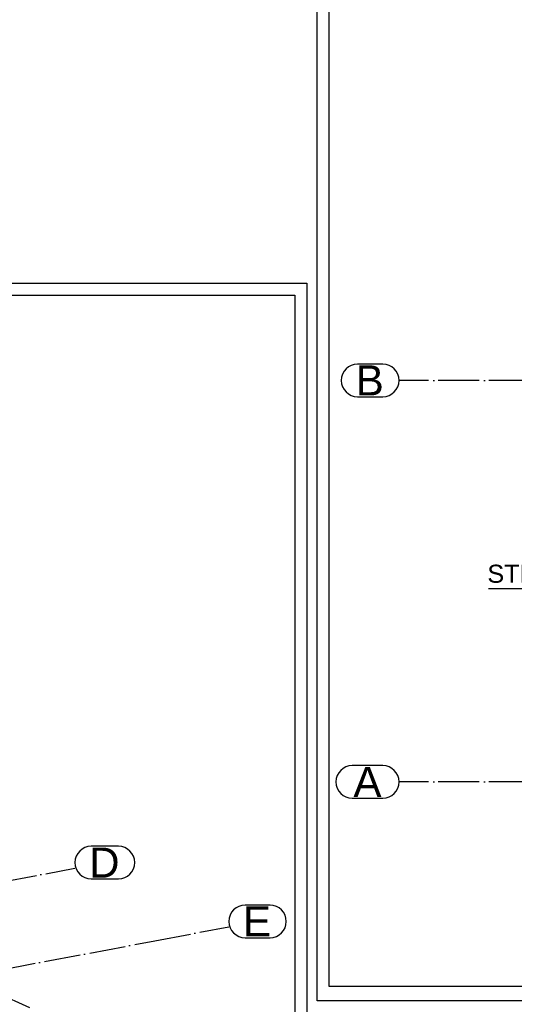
# Paper-space layout 'A0 Advance Steel' of a CAD drawing. Header units: millimetres. Extents: x -21 to 1320, y -7 to 928.
# Tile 94 of 134: x 1046 to 1128, y 99 to 262. Entities that reach past the tile are written whole.
import ezdxf

# ---------------------------------------------------------------- set-up
doc = ezdxf.new("R2010")
doc.units = ezdxf.units.MM
doc.linetypes.add('ACAD_ISO04W100', pattern=[30, 24, -3, 0, -3])
doc.layers.get('0').update_dxf_attribs({"linetype": 'CONTINUOUS'})
doc.layers.add('AS_Siatki', color=72, linetype='CONTINUOUS')
doc.styles.add('Arial', font='arial.ttf', dxfattribs={"height": 150})

psp = doc.layouts.new('A0 Advance Steel')

# ---------------------------------------------------------------- linework, layer by layer
at = {"color": 3, "ltscale": 0.25}
for points in [[(1094.89, 99.56), (1094.89, 447.16), (1269.49, 447.16), (1269.49, 99.56), (1094.89, 99.56)], [(1096.89, 101.93), (1096.89, 432.53), (1267.49, 432.53), (1267.49, 101.93), (1096.89, 101.93)], [(615.59, 30), (615.59, 218.6), (1093.19, 218.6), (1093.19, 30), (615.59, 30)], [(617.59, 32), (617.59, 216.6), (1091.19, 216.6), (1091.19, 32), (617.59, 32)]]:
    psp.add_lwpolyline(points, dxfattribs=at)
at = {"color": 7}
psp.add_lwpolyline([(1149.52, 165.27), (1137.77, 167.9), (1123.33, 167.9)], dxfattribs=at)
at = {"layer": 'AS_Siatki', "color": 20, "linetype": 'Continuous', "ltscale": 0.25}
for p, q in [((1105.79, 205.17), (1101.61, 205.17)), ((1101.61, 199.77), (1105.79, 199.77)), ((1105.79, 138.57), (1100.71, 138.57)), ((1100.71, 133.17), (1105.79, 133.17)), ((1061.94, 125.19), (1057.41, 125.19)), ((1057.41, 119.79), (1061.94, 119.79)), ((1087.08, 115.43), (1082.95, 115.43)), ((1082.95, 110.03), (1087.08, 110.03))]:
    psp.add_line(p, q, dxfattribs=at)
at = {"layer": 'AS_Siatki', "color": 20, "linetype": 'ACAD_ISO04W100', "ltscale": 0.25}
for p, q in [((1120.99, 202.47), (1108.49, 202.47)), ((1243.39, 202.47), (1120.99, 202.47)), ((1120.99, 202.47), (1120.99, 202.47)), ((1047.25, 98.4), (934.37, 149.67)), ((1120.99, 135.87), (1108.49, 135.87)), ((1243.39, 135.87), (1120.99, 135.87)), ((1120.99, 135.87), (1120.99, 135.87)), ((1042.42, 119.24), (1054.71, 121.56)), ((1067.97, 109.52), (1080.25, 111.83)), ((743.48, 48.38), (1067.97, 109.52)), ((1067.97, 109.52), (1067.97, 109.52))]:
    psp.add_line(p, q, dxfattribs=at)
at = {"layer": 'AS_Siatki', "color": 20, "linetype": 'Continuous', "ltscale": 0.25}
for centre, start, end in [((1101.61, 202.47), 90, 270), ((1105.79, 202.47), 270, 90), ((1100.71, 135.87), 90, 270), ((1105.79, 135.87), 270, 90), ((1057.41, 122.49), 90, 270), ((1061.94, 122.49), 270, 90), ((1082.95, 112.73), 90, 270), ((1087.08, 112.73), 270, 90)]:
    psp.add_arc(centre, 2.7, start, end, dxfattribs=at)

# ---------------------------------------------------------------- texts
at = {"color": 7, "style": 'Arial'}
psp.add_text('STR-11', height=3, dxfattribs=at).set_placement((1123.14, 168.9))
at = {"layer": 'AS_Siatki', "color": 20, "style": 'Arial'}
for s, p in [('B', (1101.3, 199.97)), ('A', (1100.92, 133.37)), ('D', (1057.07, 119.99)), ('E', (1082.6, 110.23))]:
    psp.add_text(s, height=5, dxfattribs=at).set_placement(p)

doc.saveas('drawing.dxf')
